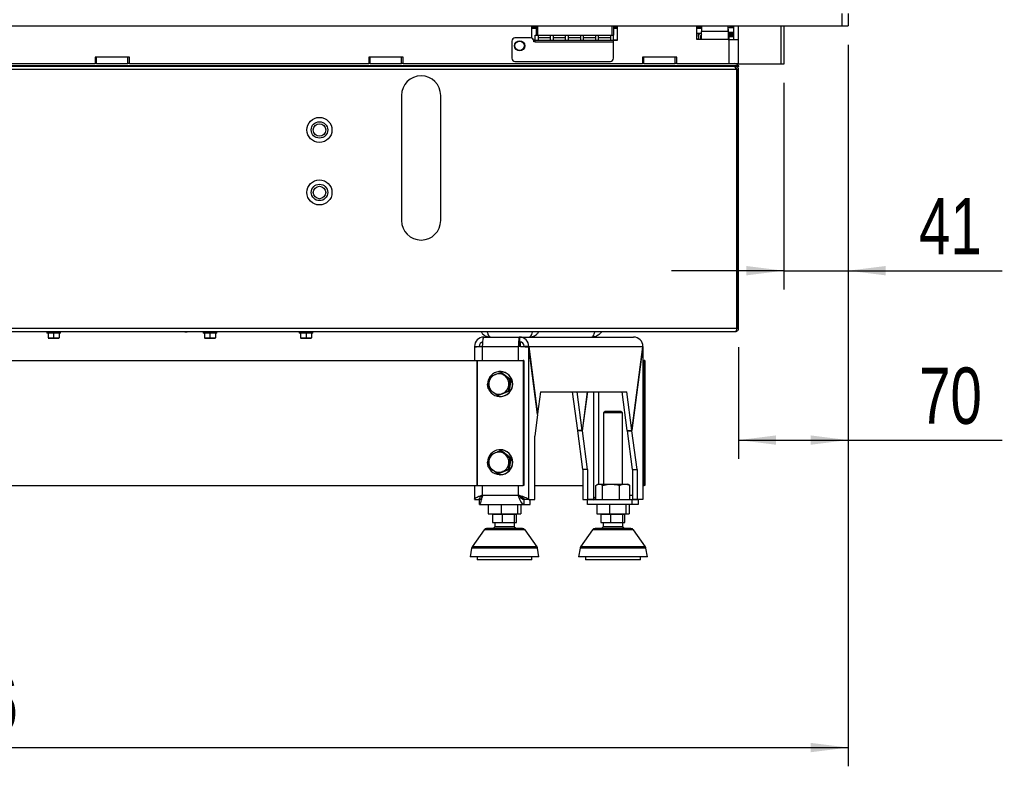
# Paper-space layout 'Sheet1' of a CAD drawing. Header units: millimetres. Extents: x 7 to 204, y 47 to 289.
# Tile 3 of 9: x 66 to 118, y 47 to 86. Entities that reach past the tile are written whole.
import ezdxf

# ---------------------------------------------------------------- set-up
doc = ezdxf.new("R2010")
doc.units = ezdxf.units.MM
doc.layers.add('MATEN', color=7, linetype='Continuous')
doc.styles.add('SLDTEXTSTYLE4', font='TXT', dxfattribs={"width": 0.75})
doc.dimstyles.new('SLDDIMSTYLE10', dxfattribs={"dimtxt": 3, "dimasz": 2, "dimexe": 0, "dimexo": 0.0625, "dimgap": 0.75, "dimtad": 1, "dimdec": 0, "dimlfac": 12, "dimrnd": 1e-09, "dimzin": 12, "dimdsep": 46, "dimtxsty": 'SLDTEXTSTYLE4', "dimsah": 1, "dimcen": 0.09, "dimadec": 0, "dimazin": 3, "dimtfac": 1, "dimtofl": 0, "dimtmove": 0, "dimatfit": 3, "dimfxl": 0, "dimfrac": 2, "dimtolj": 1, "dimtzin": 12, "dimarcsym": 0})
doc.dimstyles.new('SLDDIMSTYLE11', dxfattribs={"dimtxt": 3, "dimasz": 2, "dimexe": 0, "dimexo": 0.0625, "dimgap": 0.75, "dimtad": 1, "dimdec": 0, "dimlfac": 12, "dimrnd": 1e-09, "dimzin": 12, "dimdsep": 46, "dimtxsty": 'SLDTEXTSTYLE4', "dimsah": 1, "dimcen": 0.09, "dimadec": 0, "dimazin": 3, "dimtfac": 1, "dimtmove": 0, "dimatfit": 0, "dimfxl": 0, "dimfrac": 2, "dimtolj": 1, "dimtzin": 12, "dimarcsym": 0})

# ---------------------------------------------------------------- blocks, each defined once
blk = doc.blocks.new('_D_72')
at = {"layer": 'MATEN', "color": 7}
for p, q in [((109.779, 85.156), (109.779, 63.084)), ((103.946, 69.039), (103.946, 63.084)), ((103.946, 64.084), (109.779, 64.084)), ((109.779, 64.084), (117.994, 64.084))]:
    blk.add_line(p, q, dxfattribs=at)
for points in [[(103.946, 64.084), (105.946, 63.834), (105.946, 64.334)], [(109.779, 64.084), (107.779, 64.334), (107.779, 63.834)]]:
    blk.add_solid(points, dxfattribs=at)
at = {"layer": 'MATEN', "color": 7, "insert": (113.56, 67.951), "char_height": 3, "attachment_point": 1, "style": 'SLDTEXTSTYLE4'}
blk.add_mtext('70', dxfattribs=at)
blk = doc.blocks.new('_D_73')
at = {"layer": 'MATEN', "color": 7}
for p, q in [((109.779, 85.156), (109.779, 72.112)), ((106.363, 83.122), (106.363, 72.112)), ((106.363, 73.112), (100.363, 73.112)), ((106.363, 73.112), (109.779, 73.112)), ((109.779, 73.112), (117.994, 73.112))]:
    blk.add_line(p, q, dxfattribs=at)
for points in [[(106.363, 73.112), (104.363, 73.362), (104.363, 72.862)], [(109.779, 73.112), (111.779, 72.862), (111.779, 73.362)]]:
    blk.add_solid(points, dxfattribs=at)
at = {"layer": 'MATEN', "color": 7, "insert": (113.56, 76.979), "char_height": 3, "attachment_point": 1, "style": 'SLDTEXTSTYLE4'}
blk.add_mtext('41', dxfattribs=at)
blk = doc.blocks.new('_D_76')
at = {"layer": 'MATEN', "color": 7}
for p, q in [((16.779, 85.156), (16.779, 46.697)), ((109.779, 85.156), (109.779, 46.697)), ((16.779, 47.697), (109.779, 47.697))]:
    blk.add_line(p, q, dxfattribs=at)
for points in [[(16.779, 47.697), (18.779, 47.447), (18.779, 47.947)], [(109.779, 47.697), (107.779, 47.947), (107.779, 47.447)]]:
    blk.add_solid(points, dxfattribs=at)
at = {"layer": 'MATEN', "color": 7, "insert": (58.846, 51.565), "char_height": 3, "attachment_point": 1, "style": 'SLDTEXTSTYLE4'}
blk.add_mtext('1116', dxfattribs=at)

psp = doc.layouts.new('Sheet1')

# ---------------------------------------------------------------- linework, layer by layer
at = {"color": 7, "linetype": 'Continuous', "lineweight": 25}
for p, q in [((109.446, 86.822), (109.446, 86.156)), ((109.779, 86.822), (109.779, 86.156)), ((17.113, 86.156), (109.446, 86.156)), ((92.904, 86.156), (92.904, 85.509)), ((93.154, 86.072), (92.904, 86.072)), ((93.154, 86.156), (93.154, 85.656)), ((93.238, 86.156), (93.238, 85.656)), ((97.196, 86.156), (97.196, 85.656)), ((97.279, 86.156), (97.279, 85.656)), ((97.488, 86.072), (97.279, 86.072)), ((97.488, 85.406), (97.488, 86.156)), ((101.717, 85.428), (101.717, 86.156)), ((101.884, 86.072), (101.717, 86.072)), ((101.884, 86.072), (101.967, 86.072)), ((101.967, 86.156), (101.967, 85.861)), ((103.384, 85.861), (103.384, 86.156)), ((103.384, 86.072), (103.675, 86.072)), ((103.613, 86.156), (103.613, 86.072)), ((103.675, 86.156), (103.675, 85.428)), ((103.925, 86.156), (103.925, 85.428)), ((106.363, 86.156), (106.363, 84.122)), ((109.446, 86.156), (109.779, 86.156)), ((93.154, 86.019), (92.904, 86.019)), ((93.113, 85.389), (93.113, 85.656)), ((93.113, 85.656), (93.154, 85.656)), ((93.154, 85.656), (93.238, 85.656)), ((93.238, 85.656), (97.196, 85.656)), ((93.279, 85.389), (93.279, 85.656)), ((93.279, 85.531), (93.913, 85.531)), ((93.913, 85.656), (93.913, 85.389)), ((94.079, 85.389), (94.079, 85.656)), ((94.079, 85.531), (94.713, 85.531)), ((94.713, 85.656), (94.713, 85.389)), ((94.879, 85.389), (94.879, 85.656)), ((94.879, 85.531), (95.513, 85.531)), ((95.513, 85.656), (95.513, 85.389)), ((95.679, 85.389), (95.679, 85.656)), ((95.679, 85.531), (96.313, 85.531)), ((96.313, 85.656), (96.313, 85.389)), ((96.479, 85.389), (96.479, 85.656)), ((96.479, 85.531), (97.113, 85.531)), ((97.113, 85.656), (97.113, 85.389)), ((97.196, 85.656), (97.279, 85.656)), ((97.488, 86.019), (97.279, 86.019)), ((97.279, 85.389), (97.279, 85.656)), ((101.967, 86.019), (101.717, 86.019)), ((101.717, 85.769), (101.967, 85.769)), ((101.8, 85.598), (101.8, 85.717)), ((101.8, 85.598), (101.8, 85.428)), ((101.925, 85.428), (101.925, 85.598)), ((101.934, 85.428), (101.934, 85.643)), ((101.967, 85.428), (101.967, 85.861)), ((103.384, 85.861), (101.967, 85.861)), ((103.384, 85.989), (103.404, 85.989)), ((103.384, 85.861), (103.384, 85.474)), ((103.384, 85.739), (103.404, 85.739)), ((103.404, 85.739), (103.404, 85.989)), ((103.404, 85.822), (103.675, 85.822)), ((103.425, 85.572), (103.425, 85.822)), ((103.675, 85.572), (103.425, 85.572)), ((103.613, 85.822), (103.613, 85.572)), ((91.863, 85.347), (91.863, 84.431)), ((92.863, 85.514), (92.029, 85.514)), ((93.017, 85.411), (93.113, 85.411)), ((93.019, 85.406), (93.113, 85.406)), ((93.029, 85.306), (93.029, 85.347)), ((93.113, 85.306), (93.029, 85.306)), ((93.113, 85.389), (93.279, 85.389)), ((93.113, 85.306), (93.113, 85.389)), ((93.113, 85.306), (97.279, 85.306)), ((93.913, 85.514), (93.279, 85.514)), ((93.279, 85.389), (93.913, 85.389)), ((93.913, 85.389), (94.079, 85.389)), ((94.713, 85.514), (94.079, 85.514)), ((94.079, 85.389), (94.713, 85.389)), ((94.713, 85.389), (94.879, 85.389)), ((95.513, 85.514), (94.879, 85.514)), ((94.879, 85.389), (95.513, 85.389)), ((95.513, 85.389), (95.679, 85.389)), ((96.313, 85.514), (95.679, 85.514)), ((95.679, 85.389), (96.313, 85.389)), ((96.313, 85.389), (96.479, 85.389)), ((97.113, 85.514), (96.479, 85.514)), ((96.479, 85.389), (97.113, 85.389)), ((97.113, 85.389), (97.279, 85.389)), ((97.279, 85.411), (97.488, 85.411)), ((97.279, 85.406), (97.488, 85.406)), ((97.279, 85.306), (97.279, 85.389)), ((97.279, 84.431), (97.279, 85.306)), ((101.8, 85.444), (101.717, 85.444)), ((101.967, 85.428), (101.717, 85.428)), ((103.384, 85.428), (101.967, 85.428)), ((103.384, 85.474), (103.384, 85.428)), ((103.384, 85.428), (103.425, 85.428)), ((103.425, 85.428), (103.425, 84.156)), ((103.425, 85.428), (103.925, 85.428)), ((103.925, 85.428), (103.925, 84.156)), ((71.488, 84.489), (69.654, 84.489)), ((69.654, 84.489), (69.654, 84.156)), ((69.738, 84.156), (69.738, 84.489)), ((71.404, 84.156), (71.404, 84.489)), ((71.488, 84.156), (71.488, 84.489)), ((86.071, 84.489), (84.238, 84.489)), ((84.238, 84.489), (84.238, 84.156)), ((84.321, 84.156), (84.321, 84.489)), ((85.988, 84.156), (85.988, 84.489)), ((86.071, 84.156), (86.071, 84.489)), ((100.654, 84.489), (98.821, 84.489)), ((98.821, 84.489), (98.821, 84.156)), ((98.904, 84.156), (98.904, 84.489)), ((100.571, 84.156), (100.571, 84.489)), ((100.654, 84.156), (100.654, 84.489)), ((103.946, 84.033), (22.709, 84.033)), ((103.72, 83.997), (22.838, 83.997)), ((56.904, 84.156), (69.654, 84.156)), ((69.738, 84.156), (69.654, 84.156)), ((69.738, 84.156), (71.404, 84.156)), ((71.488, 84.156), (71.404, 84.156)), ((71.488, 84.156), (84.238, 84.156)), ((84.321, 84.156), (84.238, 84.156)), ((84.321, 84.156), (85.988, 84.156)), ((86.071, 84.156), (85.988, 84.156)), ((86.071, 84.156), (98.821, 84.156)), ((92.029, 84.264), (97.113, 84.264)), ((98.904, 84.156), (98.821, 84.156)), ((98.904, 84.156), (100.571, 84.156)), ((100.654, 84.156), (100.571, 84.156)), ((100.654, 84.156), (103.425, 84.156)), ((103.425, 84.156), (103.925, 84.156)), ((103.779, 83.997), (103.72, 83.997)), ((103.779, 83.997), (103.779, 83.914)), ((103.932, 83.997), (103.779, 83.997)), ((103.842, 84.109), (103.842, 84.156)), ((106.196, 84.122), (103.842, 84.122)), ((103.842, 83.983), (103.842, 83.997)), ((106.363, 84.122), (106.196, 84.122)), ((103.804, 83.831), (22.755, 83.831)), ((103.857, 83.831), (103.804, 83.831)), ((103.842, 83.831), (103.842, 83.884)), ((103.857, 70.039), (103.857, 83.831)), ((103.946, 83.831), (103.863, 83.831)), ((103.863, 70.039), (103.863, 83.831)), ((103.946, 70.039), (103.946, 83.831)), ((85.988, 82.456), (85.988, 75.789)), ((88.071, 75.789), (88.071, 82.456)), ((103.857, 70.039), (22.702, 70.039)), ((22.779, 69.872), (103.779, 69.872)), ((67.079, 69.872), (67.079, 69.789)), ((67.813, 69.789), (67.079, 69.789)), ((67.154, 69.789), (67.154, 69.53)), ((67.446, 69.789), (67.446, 69.53)), ((67.738, 69.789), (67.738, 69.53)), ((67.813, 69.789), (67.813, 69.872)), ((74.446, 69.851), (74.446, 69.872)), ((74.446, 69.851), (74.571, 69.851)), ((74.571, 69.851), (74.571, 69.872)), ((75.413, 69.872), (75.413, 69.789)), ((76.146, 69.789), (75.413, 69.789)), ((75.488, 69.789), (75.488, 69.53)), ((75.779, 69.789), (75.779, 69.53)), ((76.071, 69.789), (76.071, 69.53)), ((76.146, 69.789), (76.146, 69.872)), ((80.529, 69.872), (80.529, 69.789)), ((81.263, 69.789), (80.529, 69.789)), ((80.604, 69.789), (80.604, 69.53)), ((80.896, 69.789), (80.896, 69.53)), ((81.188, 69.789), (81.188, 69.53)), ((81.263, 69.789), (81.263, 69.872)), ((103.946, 70.039), (103.863, 70.039)), ((67.3, 69.518), (67.154, 69.53)), ((67.154, 69.518), (67.3, 69.518)), ((67.446, 69.53), (67.3, 69.518)), ((67.3, 69.518), (67.592, 69.518)), ((67.592, 69.518), (67.446, 69.53)), ((67.738, 69.53), (67.592, 69.518)), ((67.592, 69.518), (67.738, 69.518)), ((75.634, 69.518), (75.488, 69.53)), ((75.488, 69.518), (75.634, 69.518)), ((75.779, 69.53), (75.634, 69.518)), ((75.634, 69.518), (75.925, 69.518)), ((75.925, 69.518), (75.779, 69.53)), ((76.071, 69.53), (75.925, 69.518)), ((75.925, 69.518), (76.071, 69.518)), ((80.75, 69.518), (80.604, 69.53)), ((80.604, 69.518), (80.75, 69.518)), ((80.896, 69.53), (80.75, 69.518)), ((80.75, 69.518), (81.042, 69.518)), ((81.042, 69.518), (80.896, 69.53)), ((81.188, 69.53), (81.042, 69.518)), ((81.042, 69.518), (81.188, 69.518)), ((90.373, 69.572), (92.274, 69.572)), ((92.274, 69.572), (92.274, 69.322)), ((92.274, 69.572), (98.354, 69.572)), ((92.3, 69.321), (92.3, 69.066)), ((89.873, 69.018), (89.873, 68.322)), ((89.878, 69.072), (90.125, 69.072)), ((89.878, 69.072), (89.884, 69.021)), ((90.308, 69.072), (92.208, 69.072)), ((92.241, 69.072), (92.208, 69.072)), ((92.273, 69.068), (92.241, 69.072)), ((92.274, 69.068), (92.274, 69.068)), ((92.769, 69.072), (92.521, 69.072)), ((92.521, 69.072), (92.525, 69.048)), ((92.769, 69.072), (98.848, 69.072)), ((92.769, 69.072), (93.239, 65.477)), ((92.769, 60.912), (92.769, 69.014)), ((93.235, 65.448), (92.769, 69.014)), ((98.848, 69.072), (98.263, 64.593)), ((98.265, 64.579), (98.85, 69.058)), ((98.85, 69.058), (98.85, 60.912)), ((98.854, 60.932), (98.854, 69.059)), ((36.554, 68.322), (90.004, 68.322)), ((90.004, 68.322), (90.004, 61.656)), ((90.004, 68.322), (90.022, 68.322)), ((90.022, 68.322), (90.022, 61.656)), ((90.022, 68.322), (92.475, 68.322)), ((92.475, 68.322), (92.475, 61.656)), ((92.508, 68.322), (92.475, 68.322)), ((92.508, 68.322), (92.508, 61.656)), ((98.854, 68.322), (98.909, 68.322)), ((98.909, 68.322), (98.909, 61.656)), ((98.942, 68.322), (98.909, 68.322)), ((98.942, 68.322), (98.942, 61.656)), ((91.248, 67.739), (91.231, 67.739)), ((91.261, 67.693), (91.5, 67.502)), ((91.312, 67.693), (91.261, 67.693)), ((91.312, 67.693), (91.804, 67.312)), ((90.688, 67.453), (90.968, 67.573)), ((91.804, 67.312), (91.723, 66.692)), ((91.804, 67.312), (91.753, 67.312)), ((91.099, 66.452), (90.846, 66.643)), ((91.723, 66.692), (91.15, 66.452)), ((91.672, 66.692), (91.379, 66.572)), ((91.723, 66.692), (91.672, 66.692)), ((93.392, 66.656), (93.239, 65.477)), ((93.392, 66.656), (97.994, 66.656)), ((95.371, 64.593), (95.102, 66.656)), ((95.619, 64.593), (95.35, 66.656)), ((95.888, 66.656), (95.619, 64.593)), ((95.621, 64.579), (95.892, 66.656)), ((98.015, 64.593), (97.746, 66.656)), ((98.263, 64.593), (97.994, 66.656)), ((91.15, 66.452), (91.099, 66.452)), ((91.231, 66.406), (91.248, 66.406)), ((96.835, 65.614), (96.751, 65.531)), ((97.668, 65.614), (96.835, 65.614)), ((97.751, 65.531), (97.668, 65.614)), ((93.235, 65.448), (93.085, 64.299)), ((93.231, 65.477), (93.239, 65.477)), ((96.751, 65.531), (96.751, 61.739)), ((96.778, 65.531), (96.751, 65.531)), ((97.751, 65.531), (96.778, 65.531)), ((97.751, 61.739), (97.751, 65.531)), ((95.619, 64.593), (95.371, 64.593)), ((95.373, 64.579), (95.375, 64.593)), ((95.621, 64.579), (95.373, 64.579)), ((95.642, 62.516), (95.373, 64.579)), ((95.89, 62.516), (95.621, 64.579)), ((98.015, 64.593), (98.263, 64.593)), ((98.017, 64.579), (98.019, 64.593)), ((98.017, 64.579), (98.265, 64.579)), ((98.286, 62.516), (98.017, 64.579)), ((98.534, 62.516), (98.265, 64.579)), ((93.085, 60.912), (93.085, 64.299)), ((91.248, 63.572), (91.231, 63.572)), ((91.261, 63.526), (91.5, 63.336)), ((91.312, 63.526), (91.261, 63.526)), ((91.312, 63.526), (91.804, 63.145)), ((90.688, 63.287), (90.968, 63.406)), ((91.804, 63.145), (91.723, 62.525)), ((91.804, 63.145), (91.753, 63.145)), ((91.099, 62.286), (90.846, 62.476)), ((91.723, 62.525), (91.15, 62.286)), ((91.672, 62.525), (91.379, 62.405)), ((91.723, 62.525), (91.672, 62.525)), ((95.89, 62.516), (95.642, 62.516)), ((95.642, 62.516), (95.642, 60.912)), ((95.89, 62.516), (95.89, 60.912)), ((98.286, 62.516), (98.534, 62.516)), ((98.286, 62.516), (98.286, 60.912)), ((98.534, 62.516), (98.534, 60.912)), ((91.15, 62.286), (91.099, 62.286)), ((91.231, 62.239), (91.248, 62.239)), ((36.554, 61.656), (90.004, 61.656)), ((89.873, 61.656), (89.873, 60.932)), ((90.004, 61.656), (90.022, 61.656)), ((90.022, 61.656), (92.475, 61.656)), ((92.508, 61.656), (92.475, 61.656)), ((93.085, 61.656), (95.642, 61.656)), ((96.345, 60.906), (96.345, 61.668)), ((96.46, 61.739), (96.393, 61.701)), ((96.46, 61.739), (96.52, 61.739)), ((96.52, 61.739), (97.148, 61.739)), ((96.695, 60.906), (96.695, 61.668)), ((97.148, 61.739), (97.88, 61.739)), ((97.601, 60.906), (97.601, 61.668)), ((97.88, 61.739), (98.043, 61.739)), ((98.11, 61.701), (98.043, 61.739)), ((98.158, 61.668), (98.108, 61.698)), ((98.158, 60.906), (98.158, 61.668)), ((98.854, 61.656), (98.909, 61.656)), ((98.942, 61.656), (98.909, 61.656)), ((89.878, 60.912), (90.125, 60.912)), ((90.125, 60.912), (90.146, 60.912)), ((90.131, 60.656), (90.131, 60.906)), ((90.308, 61.156), (92.208, 61.156)), ((92.382, 60.971), (92.382, 61.064)), ((92.516, 60.656), (92.516, 60.906)), ((92.769, 60.912), (92.521, 60.912)), ((92.769, 60.912), (93.085, 60.912)), ((92.783, 60.906), (92.835, 60.906)), ((92.835, 60.656), (92.835, 60.906)), ((95.642, 60.912), (95.89, 60.912)), ((96.206, 60.912), (95.89, 60.912)), ((95.896, 60.656), (95.896, 60.906)), ((98.28, 60.906), (95.896, 60.906)), ((98.28, 60.656), (98.28, 60.906)), ((98.596, 60.906), (98.28, 60.906)), ((98.534, 60.912), (98.286, 60.912)), ((98.85, 60.912), (98.534, 60.912)), ((98.581, 60.912), (98.596, 60.906)), ((98.596, 60.906), (98.596, 60.656)), ((98.85, 60.912), (98.847, 60.932)), ((90.131, 60.656), (92.516, 60.656)), ((90.61, 60.656), (90.61, 60.156)), ((91.297, 60.656), (91.297, 60.156)), ((92.163, 60.656), (92.163, 60.156)), ((92.341, 60.656), (92.341, 60.156)), ((92.516, 60.656), (92.835, 60.656)), ((98.28, 60.656), (95.896, 60.656)), ((96.386, 60.656), (96.386, 60.156)), ((97.073, 60.656), (97.073, 60.156)), ((97.939, 60.656), (97.939, 60.156)), ((98.117, 60.656), (98.117, 60.156)), ((98.596, 60.656), (98.28, 60.656)), ((90.61, 60.156), (91.297, 60.156)), ((90.838, 60.114), (90.838, 59.697)), ((91.344, 60.114), (90.838, 60.114)), ((90.976, 60.156), (90.976, 60.114)), ((91.297, 60.156), (92.163, 60.156)), ((91.344, 60.114), (91.344, 59.697)), ((91.982, 60.114), (91.344, 60.114)), ((91.976, 60.114), (91.976, 60.156)), ((91.982, 60.114), (91.982, 59.697)), ((92.114, 60.114), (91.982, 60.114)), ((92.114, 59.697), (92.114, 60.114)), ((92.163, 60.156), (92.341, 60.156)), ((96.386, 60.156), (97.073, 60.156)), ((96.613, 60.114), (96.613, 59.697)), ((97.12, 60.114), (96.613, 60.114)), ((96.751, 60.156), (96.751, 60.114)), ((97.073, 60.156), (97.939, 60.156)), ((97.12, 60.114), (97.12, 59.697)), ((97.758, 60.114), (97.12, 60.114)), ((97.751, 60.114), (97.751, 60.156)), ((97.758, 60.114), (97.758, 59.697)), ((97.89, 60.114), (97.758, 60.114)), ((97.89, 59.697), (97.89, 60.114)), ((97.939, 60.156), (98.117, 60.156)), ((90.384, 59.294), (89.748, 58.395)), ((90.838, 59.697), (91.344, 59.697)), ((90.955, 59.697), (90.955, 59.453)), ((90.982, 59.453), (90.955, 59.453)), ((91.997, 59.453), (90.982, 59.453)), ((91.344, 59.697), (91.982, 59.697)), ((91.982, 59.697), (92.114, 59.697)), ((91.997, 59.453), (91.997, 59.697)), ((93.204, 58.395), (92.567, 59.294)), ((96.16, 59.294), (95.524, 58.395)), ((96.613, 59.697), (97.12, 59.697)), ((96.731, 59.697), (96.731, 59.453)), ((96.758, 59.453), (96.731, 59.453)), ((97.772, 59.453), (96.758, 59.453)), ((97.12, 59.697), (97.758, 59.697)), ((97.758, 59.697), (97.89, 59.697)), ((97.772, 59.453), (97.772, 59.697)), ((98.979, 58.395), (98.343, 59.294)), ((89.719, 58.326), (89.642, 57.864)), ((93.309, 57.864), (93.232, 58.326)), ((95.495, 58.326), (95.418, 57.864)), ((99.085, 57.864), (99.008, 58.326)), ((93.309, 57.864), (89.642, 57.864)), ((90.017, 57.864), (90.017, 57.697)), ((92.934, 57.697), (92.934, 57.864)), ((99.085, 57.864), (95.418, 57.864)), ((95.793, 57.864), (95.793, 57.697)), ((98.71, 57.697), (98.71, 57.864)), ((90.095, 57.697), (90.017, 57.697)), ((92.934, 57.697), (90.095, 57.697)), ((95.87, 57.697), (95.793, 57.697)), ((98.71, 57.697), (95.87, 57.697))]:
    psp.add_line(p, q, dxfattribs=at)
at = {"color": 8, "linetype": 'Continuous', "lineweight": 25}
for p, q in [((103.484, 86.156), (103.484, 86.072)), ((103.546, 86.156), (103.546, 86.072)), ((106.196, 86.156), (106.196, 84.122)), ((101.831, 85.717), (101.8, 85.717)), ((101.925, 85.572), (101.934, 85.572)), ((103.384, 85.572), (103.425, 85.572)), ((103.425, 85.572), (103.425, 85.428)), ((103.484, 85.822), (103.484, 85.572)), ((103.546, 85.822), (103.546, 85.572)), ((90.125, 69.072), (90.308, 69.072)), ((90.308, 68.322), (90.308, 69.072)), ((92.208, 69.072), (92.208, 68.322)), ((92.33, 69.072), (92.521, 69.072)), ((96.206, 66.656), (96.206, 60.912)), ((96.486, 66.656), (96.486, 61.739)), ((90.308, 61.156), (90.308, 61.656)), ((92.208, 61.656), (92.208, 61.156)), ((98.158, 61.156), (98.286, 61.156)), ((91.826, 59.294), (90.384, 59.294)), ((92.567, 59.294), (91.826, 59.294)), ((97.602, 59.294), (96.16, 59.294)), ((98.343, 59.294), (97.602, 59.294)), ((92.04, 58.326), (89.719, 58.326)), ((92.031, 58.395), (89.748, 58.395)), ((93.204, 58.395), (92.031, 58.395)), ((93.232, 58.326), (92.04, 58.326)), ((97.816, 58.326), (95.495, 58.326)), ((97.807, 58.395), (95.524, 58.395)), ((98.979, 58.395), (97.807, 58.395)), ((99.008, 58.326), (97.816, 58.326))]:
    psp.add_line(p, q, dxfattribs=at)
at = {"color": 7, "linetype": 'Continuous', "lineweight": 25, "flags": 128}
for points in [[(101.81, 86.156), (101.919, 86.105), (101.967, 86.092)], [(101.884, 86.072), (101.929, 86.071), (101.967, 86.068)], [(101.811, 85.769), (101.81, 85.767), (101.8, 85.717)], [(90.308, 69.072), (90.309, 69.17), (90.313, 69.264), (90.319, 69.35), (90.327, 69.426), (90.337, 69.488), (90.348, 69.534), (90.361, 69.563), (90.373, 69.572)], [(92.274, 69.572), (92.261, 69.563), (92.249, 69.534), (92.237, 69.488), (92.227, 69.426), (92.219, 69.35), (92.213, 69.264), (92.21, 69.17), (92.208, 69.072)], [(90.605, 66.86), (90.586, 66.929), (90.57, 67.072)], [(90.605, 62.693), (90.586, 62.763), (90.57, 62.906)]]:
    psp.add_lwpolyline(points, dxfattribs=at)
at = {"color": 7, "linetype": 'Continuous', "lineweight": 25}
for centre, radius in [((92.279, 85.097), 0.271), ((92.279, 85.097), 0.25), ((81.613, 80.614), 0.667), ((81.613, 80.614), 0.438), ((81.613, 80.614), 0.333), ((81.613, 77.281), 0.667), ((81.613, 77.281), 0.437), ((81.613, 77.281), 0.333)]:
    psp.add_circle(centre, radius, dxfattribs=at)
for centre, radius, start, end in [((102.05, 85.598), 0.25, 136.8785, 180), ((102.05, 85.598), 0.125, 131.8103, 180), ((92.029, 85.347), 0.167, 90, 180), ((92.863, 85.347), 0.167, 0, 90), ((92.029, 84.431), 0.167, 180, 270), ((97.113, 84.431), 0.167, 270, 0), ((103.619, 83.69), 0.474, 46.3972, 79.2399), ((103.932, 84.018), 0.0208, 270, 46.3972), ((87.029, 82.456), 1.042, 0, 180), ((87.029, 75.789), 1.042, 180, 0), ((90.375, 69.075), 0.498, 90.2473, 180.245), ((90.375, 69.073), 0.249, 103.5717, 180.2054), ((92.744, 69.134), 0.507, 158.1677, 186.9583), ((92.271, 69.075), 0.498, 359.755, 89.7527), ((92.272, 69.074), 0.249, 359.7552, 89.7525), ((91.235, 67.071), 0.664, 203.7116, 179.8658), ((91.244, 67.072), 0.667, 270.3743, 89.6257), ((91.178, 67.074), 0.541, 112.8008, 172.6743), ((91.173, 67.081), 0.533, 52.2028, 112.6692), ((91.167, 67.073), 0.544, 352.4966, 52.1566), ((91.18, 67.072), 0.544, 172.4965, 232.1567), ((91.173, 67.064), 0.533, 232.2024, 292.6695), ((91.169, 67.071), 0.541, 292.8008, 352.6743), ((91.235, 62.904), 0.664, 203.7116, 179.8658), ((91.244, 62.906), 0.667, 270.3743, 89.6257), ((91.18, 62.906), 0.544, 172.4966, 232.1565), ((91.178, 62.908), 0.541, 112.8007, 172.6743), ((91.173, 62.914), 0.533, 52.2029, 112.6693), ((91.167, 62.906), 0.544, 352.4967, 52.1565), ((91.173, 62.898), 0.533, 232.2029, 292.6693), ((91.169, 62.904), 0.541, 292.8007, 352.6745), ((90.52, 59.197), 0.167, 90, 144.6888), ((92.431, 59.197), 0.167, 35.3112, 90), ((96.296, 59.197), 0.167, 90, 144.6888), ((98.207, 59.197), 0.167, 35.3112, 90), ((89.884, 58.299), 0.167, 144.6888, 170.5377), ((93.068, 58.299), 0.167, 9.4623, 35.3112), ((95.66, 58.299), 0.167, 144.6888, 170.5377), ((98.843, 58.299), 0.167, 9.4623, 35.3112)]:
    psp.add_arc(centre, radius, start, end, dxfattribs=at)
psp.add_ellipse((98.354, 69.072), major_axis=(0, 0.5), ratio=0.987599, start_param=4.712389, end_param=6.283185, dxfattribs=at)
for points, knots in [([(103.72, 83.997), (103.727, 83.995), (103.739, 83.991), (103.758, 83.96), (103.777, 83.914), (103.792, 83.868), (103.801, 83.839), (103.804, 83.831)], [0, 0, 0, 0, 0.225336, 0.450722, 0.676104, 0.901487, 1, 1, 1, 1]), ([(103.946, 83.831), (103.944, 83.85), (103.94, 83.89), (103.908, 83.942), (103.862, 83.979), (103.816, 83.996), (103.788, 83.997), (103.779, 83.997)], [0, 0, 0, 0, 0.2253402, 0.4507216, 0.6761002, 0.9014853, 1, 1, 1, 1]), ([(103.863, 83.831), (103.861, 83.843), (103.858, 83.866), (103.837, 83.894), (103.809, 83.911), (103.789, 83.913), (103.779, 83.914)], [0, 0, 0, 0, 0.2742866, 0.5292539, 0.7841625, 1, 1, 1, 1]), ([(90.218, 69.872), (90.244, 69.827), (90.308, 69.716), (90.489, 69.6), (90.641, 69.582), (90.717, 69.572)], [0, 0, 0, 0, 0.2544041, 0.6272031, 1, 1, 1, 1]), ([(90.717, 69.572), (90.699, 69.579), (90.663, 69.593), (90.608, 69.703), (90.571, 69.803), (90.553, 69.87), (90.552, 69.872)], [0, 0, 0, 0, 0.328642, 0.657316, 0.985987, 1, 1, 1, 1]), ([(92.964, 69.872), (92.955, 69.841), (92.927, 69.749), (92.882, 69.642), (92.836, 69.579), (92.809, 69.574), (92.8, 69.572)], [0, 0, 0, 0, 0.172946, 0.5037756, 0.834606, 1, 1, 1, 1]), ([(92.8, 69.572), (92.876, 69.582), (93.028, 69.6), (93.209, 69.716), (93.273, 69.827), (93.299, 69.872)], [0, 0, 0, 0, 0.3727977, 0.7455975, 1, 1, 1, 1]), ([(96.134, 69.572), (96.154, 69.582), (96.195, 69.6), (96.249, 69.716), (96.283, 69.827), (96.297, 69.872)], [0, 0, 0, 0, 0.372797, 0.745596, 1, 1, 1, 1]), ([(96.633, 69.872), (96.617, 69.841), (96.57, 69.749), (96.429, 69.642), (96.269, 69.579), (96.167, 69.574), (96.134, 69.572)], [0, 0, 0, 0, 0.172948, 0.503776, 0.834606, 1, 1, 1, 1]), ([(103.857, 70.039), (103.851, 70.02), (103.839, 69.981), (103.822, 69.929), (103.805, 69.891), (103.79, 69.874), (103.782, 69.873), (103.779, 69.872)], [0, 0, 0, 0, 0.223919, 0.447874, 0.67182, 0.895772, 1, 1, 1, 1]), ([(103.779, 69.872), (103.801, 69.875), (103.845, 69.88), (103.9, 69.919), (103.938, 69.974), (103.944, 70.017), (103.946, 70.039)], [0, 0, 0, 0, 0.249996, 0.5, 0.749999, 1, 1, 1, 1]), ([(103.84, 69.982), (103.846, 69.99), (103.859, 70.007), (103.862, 70.028), (103.863, 70.039)], [0, 0, 0, 0, 0.4811269, 1, 1, 1, 1]), ([(90.308, 69.072), (90.244, 69.068), (90.116, 69.058), (89.968, 69.043), (89.882, 69.03), (89.882, 69.022), (89.882, 69.018)], [0, 0, 0, 0, 0.272656, 0.545312, 0.817969, 1, 1, 1, 1]), ([(92.769, 69.014), (92.753, 69.018), (92.721, 69.028), (92.585, 69.043), (92.406, 69.058), (92.274, 69.068), (92.208, 69.072)], [0, 0, 0, 0, 0.25, 0.500002, 0.749999, 1, 1, 1, 1]), ([(90.968, 67.573), (90.975, 67.576), (91.072, 67.616), (91.17, 67.656), (91.261, 67.693)], [0, 0, 0, 0, 0.070218, 1, 1, 1, 1]), ([(90.641, 67.143), (90.653, 67.229), (90.668, 67.334), (90.685, 67.434), (90.688, 67.453)], [0, 0, 0, 0, 0.813475, 1, 1, 1, 1]), ([(91.5, 67.502), (91.506, 67.498), (91.589, 67.433), (91.674, 67.37), (91.753, 67.312)], [0, 0, 0, 0, 0.070216, 1, 1, 1, 1]), ([(91.753, 67.312), (91.749, 67.293), (91.733, 67.192), (91.718, 67.087), (91.706, 67.002)], [0, 0, 0, 0, 0.1865233, 1, 1, 1, 1]), ([(90.607, 66.833), (90.615, 66.914), (90.625, 67.016), (90.638, 67.121), (90.641, 67.143)], [0, 0, 0, 0, 0.787319, 1, 1, 1, 1]), ([(90.846, 66.643), (90.841, 66.647), (90.758, 66.712), (90.68, 66.775), (90.607, 66.833)], [0, 0, 0, 0, 0.070218, 1, 1, 1, 1]), ([(91.706, 67.002), (91.703, 66.979), (91.69, 66.875), (91.68, 66.772), (91.672, 66.692)], [0, 0, 0, 0, 0.212681, 1, 1, 1, 1]), ([(91.379, 66.572), (91.372, 66.569), (91.276, 66.529), (91.184, 66.489), (91.099, 66.452)], [0, 0, 0, 0, 0.070216, 1, 1, 1, 1]), ([(90.968, 63.406), (90.975, 63.409), (91.072, 63.45), (91.17, 63.489), (91.261, 63.526)], [0, 0, 0, 0, 0.070219, 1, 1, 1, 1]), ([(90.607, 62.666), (90.615, 62.747), (90.625, 62.849), (90.638, 62.954), (90.641, 62.977)], [0, 0, 0, 0, 0.787319, 1, 1, 1, 1]), ([(90.641, 62.977), (90.653, 63.062), (90.668, 63.167), (90.685, 63.268), (90.688, 63.287)], [0, 0, 0, 0, 0.813475, 1, 1, 1, 1]), ([(91.5, 63.336), (91.506, 63.331), (91.589, 63.267), (91.674, 63.204), (91.753, 63.145)], [0, 0, 0, 0, 0.070217, 1, 1, 1, 1]), ([(91.753, 63.145), (91.749, 63.126), (91.733, 63.025), (91.718, 62.92), (91.706, 62.835)], [0, 0, 0, 0, 0.1865233, 1, 1, 1, 1]), ([(90.846, 62.476), (90.841, 62.481), (90.758, 62.545), (90.68, 62.608), (90.607, 62.666)], [0, 0, 0, 0, 0.0702205, 1, 1, 1, 1]), ([(91.706, 62.835), (91.703, 62.813), (91.69, 62.708), (91.68, 62.606), (91.672, 62.525)], [0, 0, 0, 0, 0.212681, 1, 1, 1, 1]), ([(91.379, 62.405), (91.372, 62.403), (91.276, 62.362), (91.184, 62.323), (91.099, 62.286)], [0, 0, 0, 0, 0.070216, 1, 1, 1, 1]), ([(96.345, 61.668), (96.374, 61.688), (96.431, 61.728), (96.49, 61.735), (96.52, 61.739)], [0, 0, 0, 0, 0.495459, 1, 1, 1, 1]), ([(96.52, 61.739), (96.524, 61.739), (96.556, 61.738), (96.615, 61.723), (96.668, 61.687), (96.695, 61.668)], [0, 0, 0, 0, 0.070091, 0.530785, 1, 1, 1, 1]), ([(96.695, 61.668), (96.805, 61.696), (96.954, 61.734), (97.107, 61.738), (97.148, 61.739)], [0, 0, 0, 0, 0.733787, 1, 1, 1, 1]), ([(97.148, 61.739), (97.263, 61.731), (97.416, 61.72), (97.564, 61.679), (97.601, 61.668)], [0, 0, 0, 0, 0.745492, 1, 1, 1, 1]), ([(97.601, 61.668), (97.647, 61.688), (97.738, 61.728), (97.832, 61.735), (97.88, 61.739)], [0, 0, 0, 0, 0.495458, 1, 1, 1, 1]), ([(97.88, 61.739), (97.886, 61.739), (97.936, 61.738), (98.03, 61.723), (98.115, 61.687), (98.158, 61.668)], [0, 0, 0, 0, 0.070091, 0.530786, 1, 1, 1, 1]), ([(89.881, 60.932), (89.88, 60.944), (89.879, 60.973), (89.947, 61.022), (90.067, 61.076), (90.199, 61.121), (90.282, 61.148), (90.308, 61.156)], [0, 0, 0, 0, 0.154549, 0.399839, 0.645131, 0.890424, 1, 1, 1, 1]), ([(90.128, 60.932), (90.128, 60.948), (90.129, 60.984), (90.178, 61.041), (90.241, 61.091), (90.287, 61.121), (90.3, 61.129)], [0, 0, 0, 0, 0.239052, 0.552085, 0.865043, 1, 1, 1, 1]), ([(90.308, 61.156), (90.289, 61.09), (90.25, 60.959), (90.205, 60.794), (90.166, 60.678), (90.143, 60.663), (90.131, 60.656)], [0, 0, 0, 0, 0.25, 0.499999, 0.749999, 1, 1, 1, 1]), ([(90.278, 61.054), (90.262, 61.027), (90.227, 60.972), (90.179, 60.917), (90.147, 60.91), (90.131, 60.906)], [0, 0, 0, 0, 0.315161, 0.65758, 1, 1, 1, 1]), ([(92.208, 61.156), (92.267, 61.138), (92.386, 61.101), (92.552, 61.046), (92.682, 60.991), (92.75, 60.946), (92.765, 60.92), (92.769, 60.912)], [0, 0, 0, 0, 0.224857, 0.449749, 0.674645, 0.899536, 1, 1, 1, 1]), ([(92.516, 60.656), (92.487, 60.663), (92.429, 60.678), (92.347, 60.794), (92.272, 60.959), (92.229, 61.09), (92.208, 61.156)], [0, 0, 0, 0, 0.249999, 0.5, 0.749999, 1, 1, 1, 1]), ([(92.516, 60.906), (92.491, 60.91), (92.442, 60.917), (92.371, 60.975), (92.303, 61.058), (92.262, 61.123), (92.241, 61.156)], [0, 0, 0, 0, 0.2500008, 0.4999988, 0.7499996, 1, 1, 1, 1]), ([(92.271, 61.137), (92.297, 61.121), (92.357, 61.084), (92.439, 61.026), (92.501, 60.968), (92.515, 60.929), (92.521, 60.912)], [0, 0, 0, 0, 0.214699, 0.489509, 0.764261, 1, 1, 1, 1]), ([(96.345, 61.064), (96.327, 61.052), (96.279, 61.018), (96.227, 60.968), (96.212, 60.929), (96.206, 60.912)], [0, 0, 0, 0, 0.2472887, 0.6524028, 1, 1, 1, 1]), ([(96.212, 60.906), (96.236, 60.909), (96.281, 60.915), (96.325, 60.953), (96.345, 60.971)], [0, 0, 0, 0, 0.5399783, 1, 1, 1, 1]), ([(91.783, 59.364), (91.726, 59.364), (91.611, 59.364), (91.425, 59.364), (91.235, 59.364), (91.05, 59.364), (90.883, 59.364), (90.744, 59.364), (90.638, 59.364), (90.566, 59.364), (90.525, 59.364), (90.524, 59.364), (90.524, 59.364)], [0, 0, 0, 0, 0.096433, 0.198644, 0.305104, 0.413821, 0.52254, 0.629, 0.73121, 0.827643, 0.924076, 1, 1, 1, 1]), ([(90.961, 59.454), (90.943, 59.441), (90.907, 59.416), (90.88, 59.382), (90.866, 59.366)], [0, 0, 0, 0, 0.511527, 1, 1, 1, 1]), ([(92.428, 59.364), (92.429, 59.364), (92.434, 59.364), (92.405, 59.364), (92.339, 59.364), (92.234, 59.364), (92.1, 59.364), (91.948, 59.364), (91.837, 59.364), (91.783, 59.364)], [0, 0, 0, 0, 0.040113, 0.202575, 0.368487, 0.534397, 0.696858, 0.852838, 1, 1, 1, 1]), ([(92.087, 59.368), (92.058, 59.399), (92.028, 59.433), (91.992, 59.457), (91.99, 59.458)], [0, 0, 0, 0, 0.958562, 1, 1, 1, 1]), ([(97.558, 59.364), (97.502, 59.364), (97.386, 59.364), (97.201, 59.364), (97.01, 59.364), (96.826, 59.364), (96.659, 59.364), (96.52, 59.364), (96.414, 59.364), (96.342, 59.364), (96.301, 59.364), (96.3, 59.364), (96.299, 59.364)], [0, 0, 0, 0, 0.096433, 0.198644, 0.305103, 0.413821, 0.52254, 0.628999, 0.73121, 0.827643, 0.924077, 1, 1, 1, 1]), ([(96.737, 59.454), (96.718, 59.441), (96.683, 59.416), (96.655, 59.382), (96.642, 59.366)], [0, 0, 0, 0, 0.511527, 1, 1, 1, 1]), ([(98.204, 59.364), (98.205, 59.364), (98.21, 59.364), (98.181, 59.364), (98.115, 59.364), (98.01, 59.364), (97.876, 59.364), (97.724, 59.364), (97.613, 59.364), (97.558, 59.364)], [0, 0, 0, 0, 0.040115, 0.202577, 0.368487, 0.534397, 0.69686, 0.852837, 1, 1, 1, 1]), ([(97.863, 59.368), (97.834, 59.399), (97.804, 59.433), (97.767, 59.457), (97.766, 59.458)], [0, 0, 0, 0, 0.958562, 1, 1, 1, 1])]:
    psp.add_open_spline(points, degree=3, knots=knots, dxfattribs=at)

# ---------------------------------------------------------------- dimensions: what is measured, and where the dimension line sits
at = {"layer": 'MATEN', "color": 7}
for base, p1, dimstyle, picture, middle in [((109.779, 47.697), (16.779, 86.156), 'SLDDIMSTYLE10', '_D_76', (63.279, 47.697)), ((109.779, 73.112), (106.363, 84.122), 'SLDDIMSTYLE11', '_D_73', (115.777, 73.112)), ((109.779, 64.084), (103.946, 70.039), 'SLDDIMSTYLE10', '_D_72', (115.777, 64.084))]:
    dim = psp.add_linear_dim(base=base, p1=p1, p2=(109.779, 86.156), dimstyle=dimstyle, dxfattribs=at)
    dim.commit()
    dim.dimension.update_dxf_attribs({"geometry": picture, "text_midpoint": middle, "dimtype": 160})

doc.saveas('drawing.dxf')
